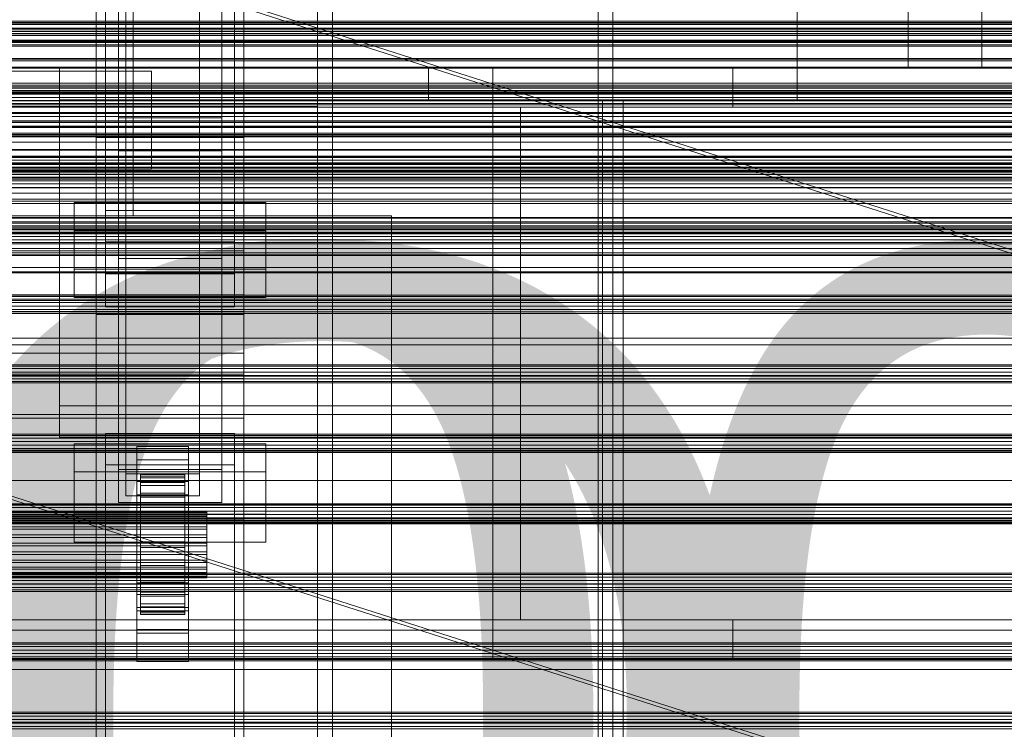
# Model space of a CAD drawing. Header units: millimetres. Extents: x -4395 to 65662, y -65530 to 6847.
# Tile 217 of 256: x 389 to 656, y -35079 to -34887. Entities that reach past the tile are written whole.
import ezdxf

# ---------------------------------------------------------------- set-up
doc = ezdxf.new("R2010")
doc.units = ezdxf.units.MM
for name, color, linetype, lineweight in [('COTAS_O', 1, 'Continuous', 0), ('frontal_BANDEJA_TOLVA_RECEPCION_C03', 7, 'Continuous', 0), ('frontal_briquetadora', 7, 'Continuous', 0), ('frontal_C01', 7, 'Continuous', 0), ('frontal_C02', 7, 'Continuous', 0), ('frontal_C03', 7, 'Continuous', 0), ('frontal_mezcladora', 7, 'Continuous', 0), ('frontal_secador', 7, 'Continuous', 0)]:
    doc.layers.add(name, color=color, linetype=linetype, lineweight=lineweight)
doc.dimstyles.new('R19_100', dxfattribs={"dimtxt": 250, "dimasz": 150, "dimexe": 150, "dimexo": 80, "dimgap": 100, "dimtad": 1, "dimtih": 1, "dimtoh": 1, "dimdsep": 46, "dimcen": 0.09, "dimadec": 0, "dimazin": 0, "dimtfac": 1, "dimtdec": 4, "dimtofl": 0, "dimtmove": 0, "dimatfit": 3, "dimfxl": 1, "dimtolj": 1, "dimtzin": 0, "dimarcsym": 0})

# ---------------------------------------------------------------- blocks, each defined once
blk = doc.blocks.new('DIM_R33_47')
at = {"layer": 'COTAS_O'}
for p, q in [((-650, -34200), (-500, -34155)), ((650, -34200), (500, -34155)), ((-650, -34900), (-650, -34200)), ((-650, -34200), (650, -34200)), ((-650, -34200), (-500, -34245)), ((650, -34200), (500, -34245)), ((650, -34900), (650, -34200))]:
    blk.add_line(p, q, dxfattribs=at)
blk.add_text('1300 O', height=250, dxfattribs=at).set_placement((0, -34100))
blk = doc.blocks.new('DIM_R33_49')
at = {"layer": 'COTAS_O'}
for p, q in [((-1480, -35300), (-1330, -35255)), ((490, -35300), (340, -35255)), ((-1480, -36000), (-1480, -35300)), ((-1480, -35300), (490, -35300)), ((-1480, -35300), (-1330, -35345)), ((490, -35300), (340, -35345)), ((490, -36000), (490, -35300))]:
    blk.add_line(p, q, dxfattribs=at)
blk.add_text('1970 O', height=250, dxfattribs=at).set_placement((-495, -35200))
blk = doc.blocks.new('DIM_R33_51')
at = {"layer": 'COTAS_O'}
for p, q in [((-1400, -35300), (-1250, -35255)), ((1400, -35300), (1250, -35255)), ((-1400, -36000), (-1400, -35300)), ((-1400, -35300), (1400, -35300)), ((-1400, -35300), (-1250, -35345)), ((1400, -35300), (1250, -35345)), ((1400, -36000), (1400, -35300))]:
    blk.add_line(p, q, dxfattribs=at)
blk.add_text('2800 O', height=250, dxfattribs=at).set_placement((0, -35200))

msp = doc.modelspace()

# ---------------------------------------------------------------- linework, layer by layer
at = {"layer": 'frontal_BANDEJA_TOLVA_RECEPCION_C03'}
for p, q in [((370, -34857.992), (1270, -35145.992)), ((1273, -35145.992), (373, -34857.992)), ((1270, -35299.469), (370, -35011.469)), ((373, -35011.469), (1273, -35299.469))]:
    msp.add_line(p, q, dxfattribs=at)
at = {"layer": 'frontal_briquetadora'}
for p, q in [((410, -34940), (410, -34760)), ((420, -34940), (420, -34760)), ((-490, -34940), (490, -34940)), ((320, -34940), (490, -34940)), ((410, -34940), (420, -34940)), ((490, -35980), (490, -34940)), ((340, -34950), (490, -34950)), ((490, -35980), (490, -34950))]:
    msp.add_line(p, q, dxfattribs=at)
at = {"layer": 'frontal_C01'}
for p, q in [((470, -35988), (470, -34522.24)), ((474, -35988), (474, -34522.24)), ((546, -34522.24), (546, -35988)), ((550, -35988), (550, -34522.24)), ((410, -34918.787), (410, -34580.082)), ((450, -34580.082), (450, -34918.787)), ((410, -34966.754), (410, -34628.049)), ((450, -34966.754), (450, -34628.049)), ((410, -34984.079), (410, -34645.375)), ((450, -34645.375), (450, -34984.079)), ((412.5, -34938.536), (412.5, -34660.328)), ((447.5, -34660.328), (447.5, -34938.536)), ((412.5, -34947.004), (412.5, -34668.795)), ((447.5, -34947.004), (447.5, -34668.795)), ((410, -35022.453), (410, -34683.748)), ((450, -35022.453), (450, -34683.748)), ((416, -34943.097), (416, -34848.872)), ((444, -34848.872), (444, -34943.097)), ((416, -34857.34), (416, -34951.565)), ((444, -34951.565), (444, -34857.34)), ((450, -34918.787), (410, -34918.787)), ((410, -34918.787), (410, -34966.754)), ((410, -35257.491), (410, -34918.787)), ((450, -34966.754), (450, -34918.787)), ((450, -34918.787), (450, -35257.491)), ((-450, -34932.328), (450, -34932.328)), ((450, -34932.328), (450, -34943.619)), ((450, -34932.328), (450, -34965.905)), ((404, -34954.444), (404, -34936.38)), ((404, -34936.38), (456, -34936.38)), ((404, -34944.055), (404, -34936.38)), ((456, -34936.38), (456, -34954.444)), ((456, -34936.38), (456, -34944.055)), ((447.5, -34938.536), (412.5, -34938.536)), ((412.5, -34938.536), (412.5, -34947.004)), ((447.5, -34947.004), (447.5, -34938.536)), ((450, -34943.619), (-450, -34943.619)), ((456, -34944.055), (404, -34944.055)), ((404, -34944.055), (404, -34962.119)), ((444, -34943.097), (416, -34943.097)), ((416, -34943.097), (416, -34951.565)), ((444, -34951.565), (444, -34943.097)), ((450, -34977.195), (450, -34943.619)), ((456, -34962.119), (456, -34944.055)), ((412.5, -34947.004), (447.5, -34947.004)), ((416, -34951.565), (444, -34951.565)), ((456, -34954.444), (404, -34954.444)), ((404, -34954.444), (404, -34962.119)), ((456, -34962.119), (456, -34954.444)), ((404, -34962.119), (456, -34962.119)), ((450, -34965.905), (-450, -34965.905)), ((450, -34977.195), (450, -34965.905)), ((410, -34966.754), (450, -34966.754)), ((410, -35305.458), (410, -34966.754)), ((450, -35305.458), (450, -34966.754)), ((-450, -34977.195), (450, -34977.195)), ((450, -34984.079), (410, -34984.079)), ((410, -34984.079), (410, -35022.453)), ((410, -35322.784), (410, -34984.079)), ((450, -35022.453), (450, -34984.079)), ((450, -34984.079), (450, -35322.784)), ((412.5, -35007.5), (412.5, -34999.032)), ((412.5, -34999.032), (447.5, -34999.032)), ((412.5, -35277.241), (412.5, -34999.032)), ((447.5, -34999.032), (447.5, -35007.5)), ((447.5, -34999.032), (447.5, -35277.241)), ((447.5, -35007.5), (412.5, -35007.5)), ((412.5, -35285.709), (412.5, -35007.5)), ((447.5, -35285.709), (447.5, -35007.5)), ((410, -35022.453), (450, -35022.453)), ((410, -35361.158), (410, -35022.453)), ((450, -35361.158), (450, -35022.453))]:
    msp.add_line(p, q, dxfattribs=at)
at = {"layer": 'frontal_C02'}
for p, q in [((470, -35988), (470, -34033.402)), ((474, -35988), (474, -34033.402)), ((546, -34033.402), (546, -35988)), ((550, -35988), (550, -34033.402)), ((410, -34936.365), (410, -34578.704)), ((450, -34578.704), (450, -34936.365)), ((410, -34984.093), (410, -34626.431)), ((450, -34984.093), (450, -34626.431)), ((410, -35117.436), (410, -34759.774)), ((450, -34759.774), (450, -35117.436)), ((412.5, -34955.758), (412.5, -34774.394)), ((447.5, -34774.394), (447.5, -34955.758)), ((412.5, -34964.7), (412.5, -34783.336)), ((447.5, -34964.7), (447.5, -34783.336)), ((410, -35155.618), (410, -34797.956)), ((450, -35155.618), (450, -34797.956)), ((470, -34834.371), (470, -34914.371)), ((470, -35988), (470, -34838.141)), ((474, -35988), (474, -34838.141)), ((546, -34838.141), (546, -35988)), ((550, -35988), (550, -34838.141)), ((470, -34910.371), (470, -34838.371)), ((418, -35009.912), (418, -34862.689)), ((438, -34862.689), (438, -35009.912)), ((418, -34868.65), (418, -35015.873)), ((438, -35015.873), (438, -34868.65)), ((-425, -34900.768), (425, -34900.768)), ((425, -34900.768), (425, -34915.909)), ((425, -34900.768), (425, -34912.223)), ((-470, -34910.371), (470, -34910.371)), ((425, -34912.223), (-425, -34912.223)), ((425, -34927.364), (425, -34912.223)), ((470, -34914.371), (470, -34910.371)), ((-470, -34914.371), (470, -34914.371)), ((416, -34922.355), (416, -34913.413)), ((416, -34913.413), (444, -34913.413)), ((416, -35008.764), (416, -34913.413)), ((444, -34913.413), (444, -34922.355)), ((444, -34913.413), (444, -35008.764)), ((425, -34915.909), (-425, -34915.909)), ((425, -34927.364), (425, -34915.909)), ((444, -34922.355), (416, -34922.355)), ((416, -34922.355), (416, -35017.705)), ((444, -35017.705), (444, -34922.355)), ((-425, -34927.364), (425, -34927.364)), ((450, -34936.365), (410, -34936.365)), ((410, -34936.365), (410, -34984.093)), ((410, -35294.027), (410, -34936.365)), ((450, -34984.093), (450, -34936.365)), ((450, -34936.365), (450, -35294.027)), ((-450, -34949.495), (450, -34949.495)), ((450, -34949.495), (450, -34961.417)), ((450, -34949.495), (450, -34982.905)), ((447.5, -34955.758), (412.5, -34955.758)), ((412.5, -34955.758), (412.5, -34964.7)), ((447.5, -34964.7), (447.5, -34955.758)), ((450, -34961.417), (-450, -34961.417)), ((450, -34994.827), (450, -34961.417)), ((412.5, -34964.7), (447.5, -34964.7)), ((450, -34982.905), (-450, -34982.905)), ((410, -34984.093), (450, -34984.093)), ((410, -35341.755), (410, -34984.093)), ((450, -34994.827), (450, -34982.905)), ((450, -35341.755), (450, -34984.093)), ((-450, -34994.827), (450, -34994.827)), ((404, -35020.863), (404, -35001.788)), ((404, -35001.788), (456, -35001.788)), ((404, -35009.424), (404, -35001.788)), ((421, -35006.094), (421, -35002.517)), ((421, -35002.517), (435, -35002.517)), ((421, -35042.608), (421, -35002.517)), ((435, -35002.517), (435, -35006.094)), ((435, -35002.517), (435, -35042.608)), ((456, -35001.788), (456, -35020.863)), ((456, -35001.788), (456, -35009.424)), ((435, -35006.094), (421, -35006.094)), ((421, -35006.094), (421, -35046.185)), ((435, -35046.185), (435, -35006.094)), ((444, -35008.764), (416, -35008.764)), ((416, -35008.764), (416, -35017.705)), ((444, -35017.705), (444, -35008.764)), ((456, -35009.424), (404, -35009.424)), ((404, -35009.424), (404, -35028.499)), ((438, -35009.912), (418, -35009.912)), ((418, -35009.912), (418, -35015.873)), ((422, -35020.127), (422, -35010.136)), ((422, -35010.136), (422, -35010.582)), ((422, -35010.136), (434, -35010.136)), ((422, -35010.983), (422, -35010.136)), ((422, -35020.339), (422, -35010.582)), ((422, -35010.582), (422, -35012.291)), ((422, -35010.582), (434, -35010.582)), ((422, -35020.529), (422, -35010.983)), ((422, -35010.983), (434, -35010.983)), ((422, -35013.067), (422, -35010.983)), ((434, -35010.582), (434, -35010.136)), ((434, -35010.136), (434, -35020.127)), ((434, -35010.136), (434, -35010.983)), ((434, -35012.291), (434, -35010.582)), ((434, -35010.582), (434, -35020.339)), ((434, -35010.983), (434, -35020.529)), ((434, -35010.983), (434, -35013.067)), ((438, -35015.873), (438, -35009.912)), ((456, -35028.499), (456, -35009.424)), ((421, -35015.632), (421, -35012.055)), ((421, -35012.055), (435, -35012.055)), ((421, -35052.146), (421, -35012.055)), ((422, -35021.148), (422, -35012.291)), ((422, -35012.291), (422, -35015.147)), ((422, -35012.291), (434, -35012.291)), ((422, -35021.516), (422, -35013.067)), ((422, -35013.067), (434, -35013.067)), ((422, -35016.245), (422, -35013.067)), ((434, -35015.147), (434, -35012.291)), ((434, -35012.291), (434, -35021.148)), ((434, -35013.067), (434, -35021.516)), ((434, -35013.067), (434, -35016.245)), ((435, -35012.055), (435, -35015.632)), ((435, -35012.055), (435, -35052.146)), ((418, -35015.873), (438, -35015.873)), ((435, -35015.632), (421, -35015.632)), ((421, -35015.632), (421, -35055.723)), ((422, -35022.501), (422, -35015.147)), ((422, -35015.147), (422, -35018.956)), ((422, -35015.147), (434, -35015.147)), ((422, -35023.021), (422, -35016.245)), ((422, -35016.245), (434, -35016.245)), ((422, -35020.3), (422, -35016.245)), ((434, -35018.956), (434, -35015.147)), ((434, -35015.147), (434, -35022.501)), ((434, -35016.245), (434, -35023.021)), ((434, -35016.245), (434, -35020.3)), ((435, -35055.723), (435, -35015.632)), ((416, -35017.705), (444, -35017.705)), ((422, -35024.305), (422, -35018.956)), ((422, -35018.956), (422, -35023.457)), ((422, -35018.956), (434, -35018.956)), ((434, -35023.457), (434, -35018.956)), ((434, -35018.956), (434, -35024.305)), ((-440, -35020.127), (440, -35020.127)), ((-440, -35020.339), (440, -35020.339)), ((-440, -35020.529), (440, -35020.529)), ((-440, -35021.148), (440, -35021.148)), ((-440, -35021.516), (440, -35021.516)), ((456, -35020.863), (404, -35020.863)), ((404, -35020.863), (404, -35028.499)), ((422, -35020.339), (422, -35020.127)), ((434, -35020.127), (422, -35020.127)), ((422, -35020.127), (422, -35020.529)), ((422, -35024.942), (422, -35020.3)), ((422, -35020.3), (434, -35020.3)), ((422, -35024.956), (422, -35020.3)), ((422, -35021.148), (422, -35020.339)), ((434, -35020.339), (422, -35020.339)), ((434, -35020.529), (422, -35020.529)), ((422, -35020.529), (422, -35021.516)), ((422, -35022.501), (422, -35021.148)), ((434, -35021.148), (422, -35021.148)), ((434, -35021.516), (422, -35021.516)), ((422, -35021.516), (422, -35023.021)), ((434, -35020.127), (434, -35020.339)), ((434, -35020.529), (434, -35020.127)), ((434, -35020.3), (434, -35024.942)), ((434, -35020.3), (434, -35024.956)), ((434, -35020.339), (434, -35021.148)), ((434, -35021.516), (434, -35020.529)), ((434, -35021.148), (434, -35022.501)), ((434, -35023.021), (434, -35021.516)), ((440, -35020.339), (440, -35020.127)), ((440, -35020.127), (440, -35020.529)), ((440, -35021.148), (440, -35020.339)), ((440, -35020.529), (440, -35021.516)), ((440, -35022.501), (440, -35021.148)), ((440, -35021.516), (440, -35023.021)), ((456, -35028.499), (456, -35020.863)), ((-440, -35022.501), (440, -35022.501)), ((-440, -35023.021), (440, -35023.021)), ((-440, -35024.305), (440, -35024.305)), ((422, -35024.305), (422, -35022.501)), ((434, -35022.501), (422, -35022.501)), ((434, -35023.021), (422, -35023.021)), ((422, -35023.021), (422, -35024.942)), ((422, -35023.457), (422, -35026.437)), ((434, -35023.457), (422, -35023.457)), ((422, -35023.457), (422, -35028.344)), ((422, -35026.437), (422, -35024.305)), ((434, -35024.305), (422, -35024.305)), ((434, -35022.501), (434, -35024.305)), ((434, -35024.942), (434, -35023.021)), ((434, -35026.437), (434, -35023.457)), ((434, -35028.344), (434, -35023.457)), ((434, -35024.305), (434, -35026.437)), ((440, -35024.305), (440, -35022.501)), ((440, -35023.021), (440, -35024.942)), ((440, -35026.437), (440, -35024.305)), ((-440, -35024.942), (440, -35024.942)), ((440, -35026.437), (-440, -35026.437)), ((-440, -35027.148), (440, -35027.148)), ((434, -35024.942), (422, -35024.942)), ((422, -35024.942), (422, -35027.148)), ((422, -35027.148), (422, -35024.956)), ((422, -35024.956), (434, -35024.956)), ((422, -35029.896), (422, -35024.956)), ((422, -35026.437), (434, -35026.437)), ((422, -35028.752), (422, -35026.437)), ((434, -35027.148), (422, -35027.148)), ((422, -35027.148), (422, -35029.487)), ((434, -35027.148), (434, -35024.942)), ((434, -35024.956), (434, -35027.148)), ((434, -35024.956), (434, -35029.896)), ((434, -35026.437), (434, -35028.752)), ((434, -35029.487), (434, -35027.148)), ((440, -35024.942), (440, -35027.148)), ((440, -35028.752), (440, -35026.437)), ((440, -35027.148), (440, -35029.487)), ((-440, -35028.752), (440, -35028.752)), ((-440, -35029.487), (440, -35029.487)), ((404, -35028.499), (456, -35028.499)), ((422, -35028.752), (422, -35028.344)), ((422, -35028.344), (422, -35033.284)), ((422, -35028.344), (434, -35028.344)), ((422, -35031.092), (422, -35028.752)), ((434, -35028.752), (422, -35028.752)), ((422, -35029.487), (422, -35029.896)), ((434, -35029.487), (422, -35029.487)), ((422, -35029.487), (422, -35031.802)), ((422, -35029.896), (434, -35029.896)), ((422, -35034.783), (422, -35029.896)), ((434, -35033.284), (434, -35028.344)), ((434, -35028.344), (434, -35028.752)), ((434, -35028.752), (434, -35031.092)), ((434, -35029.896), (434, -35029.487)), ((434, -35031.802), (434, -35029.487)), ((434, -35029.896), (434, -35034.783)), ((440, -35031.092), (440, -35028.752)), ((440, -35029.487), (440, -35031.802)), ((-440, -35031.092), (440, -35031.092)), ((-440, -35031.802), (440, -35031.802)), ((422, -35033.298), (422, -35031.092)), ((422, -35031.092), (422, -35033.284)), ((434, -35031.092), (422, -35031.092)), ((422, -35031.802), (422, -35034.783)), ((434, -35031.802), (422, -35031.802)), ((422, -35031.802), (422, -35033.934)), ((434, -35033.284), (434, -35031.092)), ((434, -35031.092), (434, -35033.298)), ((434, -35034.783), (434, -35031.802)), ((434, -35033.934), (434, -35031.802)), ((440, -35033.298), (440, -35031.092)), ((440, -35031.802), (440, -35033.934)), ((-440, -35033.298), (440, -35033.298)), ((-440, -35033.934), (440, -35033.934)), ((-440, -35035.219), (440, -35035.219)), ((422, -35033.284), (422, -35037.94)), ((422, -35033.284), (434, -35033.284)), ((422, -35035.219), (422, -35033.298)), ((422, -35033.298), (422, -35037.94)), ((434, -35033.298), (422, -35033.298)), ((422, -35033.934), (422, -35039.284)), ((434, -35033.934), (422, -35033.934)), ((422, -35033.934), (422, -35035.738)), ((422, -35034.783), (434, -35034.783)), ((422, -35039.284), (422, -35034.783)), ((422, -35036.724), (422, -35035.219)), ((422, -35035.219), (422, -35041.995)), ((434, -35035.219), (422, -35035.219)), ((434, -35037.94), (434, -35033.284)), ((434, -35037.94), (434, -35033.298)), ((434, -35033.298), (434, -35035.219)), ((434, -35039.284), (434, -35033.934)), ((434, -35035.738), (434, -35033.934)), ((434, -35034.783), (434, -35039.284)), ((434, -35041.995), (434, -35035.219)), ((434, -35035.219), (434, -35036.724)), ((440, -35035.219), (440, -35033.298)), ((440, -35033.934), (440, -35035.738)), ((440, -35036.724), (440, -35035.219)), ((-440, -35035.738), (440, -35035.738)), ((-440, -35036.724), (440, -35036.724)), ((-440, -35037.091), (440, -35037.091)), ((-440, -35037.711), (440, -35037.711)), ((-440, -35037.901), (440, -35037.901)), ((-440, -35038.112), (440, -35038.112)), ((422, -35035.738), (422, -35043.092)), ((434, -35035.738), (422, -35035.738)), ((422, -35035.738), (422, -35037.091)), ((422, -35037.711), (422, -35036.724)), ((422, -35036.724), (422, -35045.173)), ((434, -35036.724), (422, -35036.724)), ((422, -35037.091), (422, -35045.949)), ((434, -35037.091), (422, -35037.091)), ((422, -35037.091), (422, -35037.901)), ((422, -35038.112), (422, -35037.711)), ((422, -35037.711), (422, -35047.256)), ((434, -35037.711), (422, -35037.711)), ((422, -35037.901), (422, -35047.658)), ((434, -35037.901), (422, -35037.901)), ((422, -35037.901), (422, -35038.112)), ((422, -35037.94), (422, -35041.995)), ((422, -35037.94), (434, -35037.94)), ((422, -35038.112), (422, -35048.104)), ((434, -35038.112), (422, -35038.112)), ((434, -35043.092), (434, -35035.738)), ((434, -35037.091), (434, -35035.738)), ((434, -35045.173), (434, -35036.724)), ((434, -35036.724), (434, -35037.711)), ((434, -35045.949), (434, -35037.091)), ((434, -35037.901), (434, -35037.091)), ((434, -35047.256), (434, -35037.711)), ((434, -35037.711), (434, -35038.112)), ((434, -35047.658), (434, -35037.901)), ((434, -35038.112), (434, -35037.901)), ((434, -35041.995), (434, -35037.94)), ((434, -35048.104), (434, -35038.112)), ((440, -35035.738), (440, -35037.091)), ((440, -35037.711), (440, -35036.724)), ((440, -35037.091), (440, -35037.901)), ((440, -35038.112), (440, -35037.711)), ((440, -35037.901), (440, -35038.112)), ((421, -35053.157), (421, -35039.447)), ((421, -35039.447), (435, -35039.447)), ((421, -35047.083), (421, -35039.447)), ((422, -35039.284), (434, -35039.284)), ((422, -35043.092), (422, -35039.284)), ((434, -35039.284), (434, -35043.092)), ((435, -35039.447), (435, -35053.157)), ((435, -35039.447), (435, -35047.083)), ((435, -35042.608), (421, -35042.608)), ((421, -35042.608), (421, -35046.185)), ((422, -35041.995), (422, -35045.173)), ((422, -35041.995), (434, -35041.995)), ((422, -35043.092), (434, -35043.092)), ((422, -35045.949), (422, -35043.092)), ((434, -35045.173), (434, -35041.995)), ((434, -35043.092), (434, -35045.949)), ((435, -35046.185), (435, -35042.608)), ((421, -35046.185), (435, -35046.185)), ((422, -35045.173), (422, -35047.256)), ((422, -35045.173), (434, -35045.173)), ((422, -35045.949), (434, -35045.949)), ((422, -35047.658), (422, -35045.949)), ((434, -35047.256), (434, -35045.173)), ((434, -35045.949), (434, -35047.658)), ((435, -35047.083), (421, -35047.083)), ((421, -35047.083), (421, -35060.793)), ((422, -35047.256), (422, -35048.104)), ((422, -35047.256), (434, -35047.256)), ((422, -35047.658), (434, -35047.658)), ((422, -35048.104), (422, -35047.658)), ((422, -35048.104), (434, -35048.104)), ((434, -35048.104), (434, -35047.256)), ((434, -35047.658), (434, -35048.104)), ((435, -35060.793), (435, -35047.083)), ((435, -35052.146), (421, -35052.146)), ((421, -35052.146), (421, -35055.723)), ((435, -35053.157), (421, -35053.157)), ((421, -35053.157), (421, -35060.793)), ((435, -35055.723), (435, -35052.146)), ((435, -35060.793), (435, -35053.157)), ((421, -35055.723), (435, -35055.723)), ((421, -35060.793), (435, -35060.793))]:
    msp.add_line(p, q, dxfattribs=at)
at = {"layer": 'frontal_C03'}
for p, q in [((1270, -34887.204), (-1230, -34887.204)), ((-1230, -34888.136), (1270, -34888.136)), ((1270, -34889.078), (-1230, -34889.078)), ((1270, -34890.01), (-1230, -34890.01)), ((1270, -34890.676), (-1230, -34890.676)), ((1270, -34891.063), (-1230, -34891.063)), ((1270, -34892.616), (-1230, -34892.616)), ((1270, -34892.701), (-1230, -34892.701)), ((1270, -34897.315), (-1230, -34897.315)), ((1270, -34897.557), (-1230, -34897.557)), ((1270, -34904.993), (-1230, -34904.993)), ((1270, -34905.379), (-1230, -34905.379)), ((1270, -34906.045), (-1230, -34906.045)), ((1270, -34906.084), (-1230, -34906.084)), ((1270, -34906.446), (-1230, -34906.446)), ((-1230, -34906.977), (1270, -34906.977)), ((1270, -34907.919), (-1230, -34907.919)), ((1270, -34908.851), (-1230, -34908.851)), ((1270, -34909.517), (-1230, -34909.517)), ((1270, -34909.903), (-1230, -34909.903)), ((1516, -34914.222), (-1476, -34914.222)), ((1516, -34914.248), (-1476, -34914.248)), ((1516, -34915.69), (-1476, -34915.69)), ((1516, -34915.766), (-1476, -34915.766)), ((1270, -34917.586), (-1230, -34917.586)), ((-1230, -34918.014), (1270, -34918.014)), ((1516, -34918.43), (-1476, -34918.43)), ((1516, -34918.544), (-1476, -34918.544)), ((1516, -34922.025), (-1476, -34922.025)), ((-1476, -34922.159), (1516, -34922.159)), ((1516, -34925.927), (-1476, -34925.927)), ((1516, -34926.06), (-1476, -34926.06)), ((1270, -34923.834), (-1230, -34923.834)), ((1270, -34924.22), (-1230, -34924.22)), ((1270, -34924.886), (-1230, -34924.886)), ((-1230, -34925.818), (1270, -34925.818)), ((1270, -34926.76), (-1230, -34926.76)), ((1270, -34927.692), (-1230, -34927.692)), ((1270, -34928.358), (-1230, -34928.358)), ((1270, -34928.744), (-1230, -34928.744)), ((1516, -34929.542), (-1476, -34929.542)), ((1516, -34929.655), (-1476, -34929.655)), ((1270, -34930.072), (-1230, -34930.072)), ((1270, -34930.499), (-1230, -34930.499)), ((1516, -34932.319), (-1476, -34932.319)), ((1516, -34932.395), (-1476, -34932.395)), ((1516, -34933.837), (-1476, -34933.837)), ((1516, -34933.864), (-1476, -34933.864)), ((-1500, -34936.603), (1540, -34936.603)), ((-1580, -34940.401), (1620, -34940.401)), ((-1500, -34940.603), (1540, -34940.603)), ((1270, -34941.639), (-1230, -34941.639)), ((1270, -34942.002), (-1230, -34942.002)), ((-1580, -34944.401), (1620, -34944.401)), ((1270, -34942.675), (-1230, -34942.675)), ((1270, -34943.061), (-1230, -34943.061)), ((1270, -34943.727), (-1230, -34943.727)), ((-1230, -34944.659), (1270, -34944.659)), ((1270, -34945.601), (-1230, -34945.601)), ((1270, -34946.533), (-1230, -34946.533)), ((1270, -34947.199), (-1230, -34947.199)), ((1270, -34947.585), (-1230, -34947.585)), ((1270, -34950.528), (-1230, -34950.528)), ((1270, -34950.77), (-1230, -34950.77)), ((1270, -34955.385), (-1230, -34955.385)), ((1270, -34955.47), (-1230, -34955.47)), ((1270, -34961.516), (-1230, -34961.516)), ((1270, -34961.902), (-1230, -34961.902)), ((1270, -34962.568), (-1230, -34962.568)), ((-1230, -34963.5), (1270, -34963.5)), ((1270, -34964.442), (-1230, -34964.442)), ((1270, -34965.374), (-1230, -34965.374)), ((1270, -34966.04), (-1230, -34966.04)), ((1270, -34966.426), (-1230, -34966.426)), ((1270, -34980.357), (-1230, -34980.357)), ((1270, -34980.743), (-1230, -34980.743)), ((1270, -34981.409), (-1230, -34981.409)), ((-1230, -34982.341), (1270, -34982.341)), ((1270, -34983.283), (-1230, -34983.283)), ((1270, -34984.215), (-1230, -34984.215)), ((1270, -34984.881), (-1230, -34984.881)), ((1270, -34985.267), (-1230, -34985.267)), ((1270, -34999.198), (-1230, -34999.198)), ((1270, -34999.584), (-1230, -34999.584)), ((1270, -35000.25), (-1230, -35000.25)), ((-1230, -35001.182), (1270, -35001.182)), ((1270, -35002.124), (-1230, -35002.124)), ((1270, -35003.056), (-1230, -35003.056)), ((1270, -35003.722), (-1230, -35003.722)), ((1270, -35004.108), (-1230, -35004.108)), ((1270, -35018.039), (-1230, -35018.039)), ((1270, -35018.425), (-1230, -35018.425)), ((1270, -35019.091), (-1230, -35019.091)), ((-1230, -35020.023), (1270, -35020.023)), ((1270, -35020.965), (-1230, -35020.965)), ((1270, -35021.897), (-1230, -35021.897)), ((1270, -35022.563), (-1230, -35022.563)), ((1270, -35022.949), (-1230, -35022.949)), ((1270, -35036.88), (-1230, -35036.88)), ((1270, -35037.266), (-1230, -35037.266)), ((1270, -35037.932), (-1230, -35037.932)), ((-1230, -35038.864), (1270, -35038.864)), ((1270, -35039.806), (-1230, -35039.806)), ((1270, -35040.738), (-1230, -35040.738)), ((1270, -35041.404), (-1230, -35041.404)), ((1270, -35041.79), (-1230, -35041.79)), ((1270, -35055.721), (-1230, -35055.721)), ((1270, -35056.107), (-1230, -35056.107)), ((1270, -35056.773), (-1230, -35056.773)), ((-1230, -35057.705), (1270, -35057.705)), ((1270, -35058.647), (-1230, -35058.647)), ((1270, -35059.579), (-1230, -35059.579)), ((1270, -35060.245), (-1230, -35060.245)), ((1270, -35060.631), (-1230, -35060.631)), ((1270, -35074.562), (-1230, -35074.562)), ((1270, -35074.948), (-1230, -35074.948)), ((1270, -35075.614), (-1230, -35075.614)), ((-1230, -35076.546), (1270, -35076.546)), ((1270, -35077.257), (-1230, -35077.257)), ((1270, -35077.342), (-1230, -35077.342)), ((1270, -35077.488), (-1230, -35077.488)), ((1270, -35078.42), (-1230, -35078.42)), ((1270, -35079.086), (-1230, -35079.086))]:
    msp.add_line(p, q, dxfattribs=at)
at = {"layer": 'frontal_mezcladora'}
for p, q in [((600, -34900), (600, -34820)), ((470, -34900), (470, -34880)), ((630, -34900), (630, -34880)), ((-750, -34900), (750, -34900)), ((-600, -34900), (600, -34900)), ((400, -34900), (750, -34900)), ((400, -34900), (400, -34908.5)), ((470, -34900), (630, -34900)), ((500, -34900), (600, -34900)), ((500, -34908.5), (500, -34900)), ((517.5, -34900), (582.5, -34900)), ((517.5, -34910.5), (517.5, -34900)), ((582.5, -34910.5), (582.5, -34900)), ((600, -34908.5), (600, -34900)), ((400, -34908.5), (750, -34908.5)), ((400, -34908.5), (400, -34991.5)), ((500, -34908.5), (600, -34908.5)), ((547.2, -34908.5), (552.8, -34908.5)), ((547.2, -35091.5), (547.2, -34908.5)), ((552.8, -35091.5), (552.8, -34908.5)), ((-750, -34910.5), (750, -34910.5)), ((517.5, -34910.5), (582.5, -34910.5)), ((517.5, -34910.5), (525, -34910.5)), ((517.5, -35049.5), (517.5, -34910.5)), ((525, -35049.5), (525, -34910.5)), ((400, -34991.5), (750, -34991.5)), ((400, -34991.5), (400, -35000)), ((400, -35000), (750, -35000)), ((-750, -35049.5), (750, -35049.5)), ((517.5, -35049.5), (582.5, -35049.5)), ((517.5, -35060), (517.5, -35049.5)), ((517.5, -35049.5), (525, -35049.5)), ((582.5, -35060), (582.5, -35049.5)), ((-750, -35060), (750, -35060)), ((517.5, -35060), (582.5, -35060))]:
    msp.add_line(p, q, dxfattribs=at)
at = {"layer": 'frontal_secador'}
for p, q in [((-1250, -34887.588), (1250, -34887.588)), ((1250, -34887.611), (-1250, -34887.611)), ((1250, -34887.728), (-1250, -34887.728)), ((-1250, -34889.387), (1250, -34889.387)), ((1250, -34889.918), (-1250, -34889.918)), ((-1250, -34890), (1250, -34890)), ((1250, -34890.588), (-1250, -34890.588)), ((1250, -34892.387), (-1250, -34892.387)), ((1250, -34893), (-1250, -34893)), ((-1250, -34893.65), (1250, -34893.65)), ((-1250, -34894), (1250, -34894)), ((1250, -34897.382), (-1250, -34897.382)), ((1250, -34898), (-1250, -34898)), ((1250, -34899.689), (-1250, -34899.689)), ((1250, -34904), (-1250, -34904)), ((1250, -34904.545), (-1250, -34904.545)), ((1250, -34906.144), (-1250, -34906.144)), ((1250, -34906.709), (-1250, -34906.709)), ((1250, -34908.686), (-1250, -34908.686)), ((1320, -34912), (-1320, -34912)), ((1320, -34912.273), (-1320, -34912.273)), ((1250, -34912), (-1250, -34912)), ((1320, -34913.072), (-1320, -34913.072)), ((1320, -34914.343), (-1320, -34914.343)), ((1250, -34914.651), (-1250, -34914.651)), ((1320, -34916), (-1320, -34916)), ((1320, -34917.929), (-1320, -34917.929)), ((1250, -34915.859), (-1250, -34915.859)), ((-1320, -34920), (1320, -34920)), ((-1250, -34920), (1250, -34920)), ((1320, -34922.071), (-1320, -34922.071)), ((1320, -34924), (-1320, -34924)), ((1320, -34925.657), (-1320, -34925.657)), ((1250, -34924.141), (-1250, -34924.141)), ((1320, -34926.928), (-1320, -34926.928)), ((1320, -34927.727), (-1320, -34927.727)), ((1320, -34928), (-1320, -34928)), ((1250, -34927.285), (-1250, -34927.285)), ((1250, -34928), (-1250, -34928)), ((1250, -34931.314), (-1250, -34931.314)), ((1250, -34933.856), (-1250, -34933.856)), ((1250, -34935.455), (-1250, -34935.455)), ((1250, -34936), (-1250, -34936)), ((1360, -34943.5), (-1360, -34943.5)), ((1360, -34944.863), (-1360, -34944.863)), ((1250, -34943.75), (-1250, -34943.75)), ((1360, -34948.859), (-1360, -34948.859)), ((-1250, -34950), (1250, -34950)), ((-1245, -34950), (1245, -34950)), ((1360, -34955.216), (-1360, -34955.216)), ((1245, -34954), (-1245, -34954)), ((1360, -34963.5), (-1360, -34963.5)), ((1250, -34962.924), (-1250, -34962.924)), ((1360, -34973.147), (-1360, -34973.147)), ((-1250, -34975), (1250, -34975)), ((-1360, -34983.5), (1360, -34983.5)), ((-1250, -34983.5), (1250, -34983.5)), ((1360, -34993.853), (-1360, -34993.853)), ((1360, -35003.5), (-1360, -35003.5)), ((1250, -35004.076), (-1250, -35004.076)), ((1360, -35011.784), (-1360, -35011.784)), ((1360, -35018.141), (-1360, -35018.141)), ((1360, -35022.137), (-1360, -35022.137)), ((1360, -35023.5), (-1360, -35023.5)), ((1250, -35023.25), (-1250, -35023.25)), ((1250, -35039.715), (-1250, -35039.715)), ((1250, -35052.349), (-1250, -35052.349)), ((1250, -35060.291), (-1250, -35060.291)), ((1250, -35063), (-1250, -35063))]:
    msp.add_line(p, q, dxfattribs=at)

# ---------------------------------------------------------------- dimensions: what is measured, and where the dimension line sits
at = {"layer": 'COTAS_O'}
for p1, p2, picture, middle in [((-650, -34900), (650, -34900), 'DIM_R33_47', (0, -34200)), ((-1480, -36000), (490, -36000), 'DIM_R33_49', (-495, -35300)), ((-1400, -36000), (1400, -36000), 'DIM_R33_51', (0, -35300))]:
    dim = msp.add_aligned_dim(p1=p1, p2=p2, distance=700, text='<> O', dimstyle='R19_100', dxfattribs=at)
    dim.commit()
    dim.dimension.update_dxf_attribs({"geometry": picture, "text_midpoint": middle})

doc.saveas('drawing.dxf')
